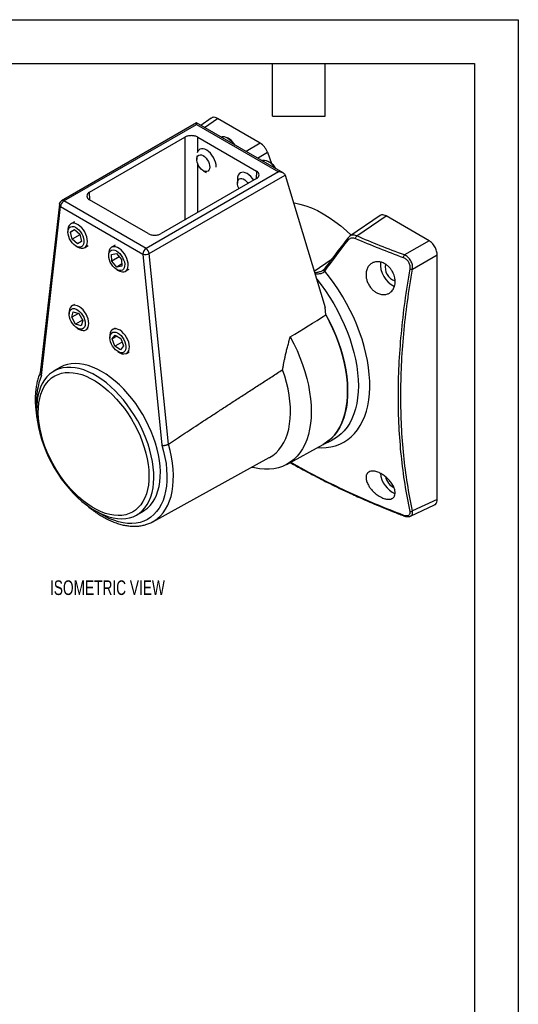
# Model space of a CAD drawing. Header units: millimetres. Extents: x 0 to 838, y 0 to 648.
# Tile 4 of 4: x 622 to 838, y 221 to 648. Entities that reach past the tile are written whole.
import ezdxf

# ---------------------------------------------------------------- set-up
doc = ezdxf.new("R2010")
doc.units = ezdxf.units.MM
doc.header["$LTSCALE"] = 3
doc.layers.add('DIMENSIONS', color=140, linetype='Continuous', lineweight=25)
doc.layers.add('TEXT', color=140, linetype='Continuous', lineweight=25)
doc.styles.add('SLDTEXTSTYLE0', font='TXT', dxfattribs={"width": 0.7})

msp = doc.modelspace()

# ---------------------------------------------------------------- linework, layer by layer
at = {"color": 7, "linetype": 'Continuous'}
for p, q in [((0.01, 647.71), (838.21, 647.71)), ((838.21, 647.71), (838.21, 0.01))]:
    msp.add_line(p, q, dxfattribs=at)
for p, q in [((698.45, 602.96), (639.9, 569.16)), ((640.9, 569.06), (698.45, 602.28)), ((736.12, 581.21), (698.45, 602.96)), ((698.45, 602.28), (734.13, 581.69)), ((704.91, 605.06), (700.36, 601.85)), ((701.94, 600.95), (707.53, 604.89)), ((726.13, 594.15), (707.53, 604.89)), ((652.03, 572.85), (693.39, 596.73)), ((693.39, 596.73), (693.39, 560.81)), ((699.05, 596.73), (724.51, 582.03)), ((699.05, 590.68), (699.05, 596.73)), ((712.72, 595.98), (711.96, 596.42)), ((726.13, 594.15), (720.04, 590.49)), ((699.87, 591.47), (699.82, 591.44)), ((725, 587.63), (729.25, 590.19)), ((729.25, 590.19), (731, 585.36)), ((698.57, 588.66), (698.57, 587.06)), ((730.39, 585.78), (729.63, 586.22)), ((734.13, 581.69), (676.59, 548.47)), ((699.05, 564.07), (699.05, 584.97)), ((701.4, 582.16), (702.74, 581.39)), ((717.55, 581.27), (717.49, 581.24)), ((724.51, 582.03), (724.41, 578.71)), ((677.99, 546.22), (736.94, 580.26)), ((724.51, 578.77), (683.14, 554.89)), ((716.25, 578.49), (716.25, 576.86)), ((736.94, 580.26), (754.38, 522.92)), ((652.13, 569.53), (652.03, 572.85)), ((676.59, 548.47), (640.9, 569.06)), ((677.48, 554.89), (652.03, 569.58)), ((638.92, 567.66), (630.63, 494.5)), ((631.19, 493.31), (639.49, 566.62)), ((639.49, 566.62), (675.17, 546.02)), ((645.49, 560.08), (643.9, 559.16)), ((778.27, 562.74), (765.02, 553.77)), ((768.07, 553.89), (780.86, 562.56)), ((799.46, 551.82), (780.86, 562.56)), ((642.66, 556.42), (642.66, 555.54)), ((643.76, 555.55), (645.43, 556.65)), ((645.52, 556.57), (643.76, 555.55)), ((644.46, 552.44), (643.76, 555.55)), ((645.43, 556.65), (647.82, 554.62)), ((647.87, 554.4), (644.46, 552.44)), ((646.85, 550.41), (644.46, 552.44)), ((648.52, 551.5), (646.85, 550.41)), ((647.82, 554.62), (648.52, 551.5)), ((765.03, 553.77), (764.18, 552.98)), ((799.46, 551.82), (788.76, 545.64)), ((646.14, 549.51), (646.9, 549.07)), ((649.9, 548.77), (651.49, 549.69)), ((663.17, 549.88), (661.58, 548.96)), ((660.33, 546.21), (660.33, 545.33)), ((661.63, 545.86), (663.69, 546.22)), ((661.77, 542.96), (661.63, 545.86)), ((664.92, 544.79), (661.77, 542.96)), ((663.95, 540.42), (661.77, 542.96)), ((663.69, 546.22), (665.87, 543.68)), ((665.87, 543.68), (666, 540.78)), ((675.17, 546.02), (683.48, 463.12)), ((686.27, 463.56), (677.99, 546.22)), ((756.95, 543.5), (749.63, 538.52)), ((792.29, 539.52), (802.99, 545.7)), ((802.99, 439.54), (802.99, 545.7)), ((663.82, 539.3), (664.58, 538.86)), ((665.97, 541.59), (663.95, 540.42)), ((666, 540.78), (663.95, 540.42)), ((667.58, 538.57), (669.17, 539.48)), ((753.99, 539.56), (753.79, 539.3)), ((645.49, 524.15), (644.44, 523.55)), ((754.7, 519.65), (754.38, 522.92)), ((643.2, 520.8), (643.2, 519.93)), ((644.3, 518.62), (644.99, 520.94)), ((647.19, 520.29), (644.3, 518.62)), ((646, 515.6), (644.3, 518.62)), ((644.99, 520.94), (647.37, 520.23)), ((649, 517.33), (646, 515.6)), ((647.37, 520.23), (649.06, 517.21)), ((649.06, 517.21), (648.38, 514.89)), ((648.38, 514.89), (646, 515.6)), ((646.68, 513.89), (647.44, 513.45)), ((650.44, 513.16), (651.49, 513.76)), ((663.17, 513.95), (662.12, 513.34)), ((660.88, 510.6), (660.88, 509.72)), ((661.91, 509.22), (663.21, 510.87)), ((663.96, 510.41), (661.91, 509.22)), ((663.06, 506.06), (661.91, 509.22)), ((663.21, 510.87), (665.66, 509.36)), ((665.66, 509.36), (666.81, 506.2)), ((666.2, 507.87), (663.06, 506.06)), ((665.51, 504.55), (663.06, 506.06)), ((666.81, 506.2), (665.51, 504.55)), ((664.36, 503.69), (665.12, 503.25)), ((668.12, 502.95), (669.17, 503.56)), ((639.33, 496.86), (636.5, 495.22)), ((737.69, 454.78), (753.44, 463.43)), ((753.12, 463.26), (757.36, 465.36)), ((679.47, 429.93), (730.07, 457.71)), ((791.37, 432.35), (801.83, 437.18)), ((802.99, 439.54), (792.29, 434.59)), ((672.5, 432.87), (675.33, 434.5))]:
    msp.add_line(p, q)
at = {"flags": 128}
for points in [[(709.12, 596.8), (709.76, 596.98), (710.49, 596.97), (711.27, 596.76), (712.07, 596.35), (712.87, 595.78), (713.64, 595.05), (714.34, 594.19), (714.8, 593.52)], [(707.06, 583.78), (707.06, 583.9), (706.96, 584.88), (706.72, 585.91), (706.34, 586.95), (705.82, 587.96), (705.2, 588.92), (704.5, 589.77), (703.73, 590.5), (702.93, 591.08), (702.13, 591.48), (701.35, 591.69), (700.62, 591.71), (699.97, 591.52), (699.43, 591.15), (699.01, 590.6), (698.72, 589.89)], [(704.13, 583), (703.89, 582.44), (703.51, 582.03), (703.02, 581.82), (702.44, 581.79), (701.8, 581.97), (701.15, 582.32), (700.5, 582.85), (699.91, 583.52), (699.39, 584.29), (698.99, 585.12), (698.71, 585.96), (698.58, 586.78), (698.6, 587.53), (698.78, 588.16), (699.09, 588.65), (699.53, 588.96), (700.07, 589.08), (700.68, 589.01), (701.33, 588.74), (701.98, 588.29), (702.6, 587.69), (703.16, 586.97), (703.63, 586.16), (703.97, 585.32), (704.17, 584.48), (704.23, 583.69), (704.13, 583)], [(726.79, 586.6), (727.31, 586.76), (728.02, 586.78), (728.79, 586.61), (729.6, 586.24), (730.4, 585.69), (731.18, 584.99), (731.9, 584.16), (732.47, 583.32)], [(723.31, 578.08), (722.75, 578.88), (722.03, 579.72), (721.26, 580.42), (720.46, 580.96), (719.65, 581.33), (718.88, 581.5), (718.17, 581.48), (717.54, 581.26), (717.02, 580.86), (716.62, 580.27)], [(716.91, 574.38), (716.79, 574.63), (716.47, 575.48), (716.29, 576.31), (716.26, 577.08), (716.38, 577.76), (716.65, 578.3), (717.05, 578.67), (717.55, 578.86), (718.14, 578.85), (718.78, 578.64), (719.44, 578.25), (720.08, 577.7), (720.66, 577.02), (720.89, 576.68)], [(740.59, 568.26), (740.99, 568.2), (743.41, 567.71), (745.89, 566.99), (748.41, 566.05), (750.95, 564.89), (753.5, 563.52), (756.05, 561.94), (758.59, 560.17), (761.1, 558.21), (763.58, 556.07), (765.6, 554.16)], [(649.99, 548.83), (650.48, 549.28), (650.85, 549.9), (651.07, 550.67), (651.14, 551.55), (651.06, 552.53), (650.83, 553.55), (650.45, 554.59), (649.95, 555.61), (649.34, 556.57), (648.63, 557.44), (647.87, 558.18), (647.07, 558.76), (646.27, 559.18), (645.48, 559.4), (644.75, 559.43), (644.1, 559.26), (643.55, 558.9), (643.12, 558.37), (642.82, 557.67), (642.67, 556.84), (642.66, 556.42)], [(648.68, 549.31), (648.11, 549.07), (647.44, 549.05), (646.72, 549.23), (645.96, 549.61), (645.22, 550.18), (644.52, 550.9), (643.9, 551.75), (643.38, 552.68), (642.98, 553.65), (642.74, 554.61), (642.66, 555.52), (642.74, 556.34), (642.97, 557.03), (643.36, 557.56), (643.88, 557.89), (644.5, 558.02), (645.2, 557.95), (645.94, 557.66), (646.69, 557.18), (647.42, 556.53), (648.08, 555.74), (648.66, 554.85), (649.12, 553.9), (649.44, 552.92), (649.6, 551.98), (649.61, 551.11), (649.45, 550.35), (649.13, 549.74), (648.68, 549.31)], [(666.89, 538.32), (667.53, 538.54), (668.05, 538.94), (668.45, 539.52), (668.71, 540.25), (668.82, 541.11), (668.77, 542.07), (668.58, 543.09), (668.24, 544.13), (667.76, 545.15), (667.18, 546.13), (666.5, 547.02), (665.75, 547.8), (664.95, 548.43), (664.15, 548.88), (663.35, 549.16), (662.61, 549.24), (661.93, 549.12), (661.35, 548.81), (660.89, 548.31), (660.56, 547.65), (660.37, 546.85), (660.33, 546.21)], [(665.72, 538.86), (665.05, 538.85), (664.32, 539.05), (663.57, 539.46), (662.83, 540.04), (662.13, 540.78), (661.52, 541.63), (661.01, 542.57), (660.63, 543.54), (660.4, 544.5), (660.34, 545.41), (660.43, 546.21), (660.68, 546.89), (661.08, 547.39), (661.61, 547.71), (662.24, 547.82), (662.95, 547.72), (663.69, 547.42), (664.44, 546.92), (665.17, 546.26), (665.82, 545.45), (666.39, 544.55), (666.83, 543.59), (667.14, 542.62), (667.29, 541.68), (667.27, 540.82), (667.1, 540.08), (666.77, 539.48), (666.3, 539.07), (665.72, 538.86)], [(750.98, 462.08), (752.63, 462.02), (754.77, 462.11), (756.83, 462.4), (758.8, 462.88), (760.68, 463.57), (762.46, 464.45), (764.13, 465.52), (765.68, 466.77), (767.12, 468.21), (768.42, 469.82), (769.59, 471.6), (770.62, 473.54), (771.5, 475.64), (772.25, 477.88), (772.84, 480.25), (773.28, 482.75), (773.57, 485.37), (773.7, 488.09), (773.68, 490.9), (773.5, 493.8), (773.17, 496.76), (772.68, 499.79), (772.05, 502.86), (771.27, 505.96), (770.34, 509.09), (769.27, 512.22), (768.06, 515.34), (766.72, 518.45), (765.25, 521.53), (763.67, 524.57), (761.96, 527.55), (760.16, 530.46), (758.25, 533.29), (756.25, 536.03), (754.17, 538.67)], [(750.67, 535.1), (752.57, 532.68), (754.5, 530.01), (756.33, 527.24), (758.07, 524.4), (759.7, 521.49), (761.21, 518.53), (762.59, 515.53), (763.85, 512.5), (764.98, 509.46), (765.96, 506.42), (766.8, 503.4), (767.49, 500.4), (768.04, 497.43), (768.42, 494.53), (768.66, 491.68), (768.74, 488.92), (768.66, 486.24), (768.43, 483.67), (768.04, 481.21), (767.5, 478.87), (766.81, 476.67), (765.97, 474.61), (764.98, 472.71), (763.86, 470.96), (762.6, 469.39), (761.22, 467.98), (759.71, 466.77), (758.08, 465.74), (757.36, 465.36)], [(648.45, 513.01), (649.21, 512.88), (649.91, 512.94), (650.52, 513.2), (651.01, 513.65), (651.38, 514.26), (651.61, 515.03), (651.69, 515.91), (651.61, 516.88), (651.38, 517.91), (651.01, 518.95), (650.51, 519.97), (649.9, 520.93), (649.2, 521.8), (648.44, 522.54), (647.64, 523.13), (646.83, 523.55), (646.05, 523.78), (645.32, 523.82), (644.66, 523.66), (644.1, 523.3), (643.67, 522.77), (643.37, 522.08), (643.22, 521.25), (643.2, 520.8)], [(647.51, 513.53), (646.76, 513.85), (646.01, 514.36), (645.29, 515.03), (644.64, 515.84), (644.08, 516.75), (643.64, 517.71), (643.35, 518.68), (643.21, 519.61), (643.23, 520.47), (643.42, 521.2), (643.76, 521.79), (644.23, 522.19), (644.82, 522.39), (645.5, 522.38), (646.23, 522.17), (646.98, 521.75), (647.72, 521.16), (648.41, 520.41), (649.02, 519.55), (649.52, 518.61), (649.89, 517.64), (650.11, 516.68), (650.17, 515.78), (650.06, 514.98), (649.8, 514.31), (649.39, 513.82), (648.85, 513.51), (648.22, 513.42), (647.51, 513.53)], [(753.44, 463.43), (753.95, 463.73), (755.54, 464.8), (757, 466.06), (758.35, 467.49), (759.56, 469.1), (760.64, 470.87), (761.58, 472.8), (762.37, 474.88), (763.02, 477.1), (763.52, 479.45), (763.87, 481.92), (764.06, 484.5), (764.1, 487.18), (763.98, 489.94), (763.71, 492.78), (763.29, 495.68), (762.72, 498.62), (761.99, 501.61), (761.13, 504.62), (760.12, 507.64), (758.97, 510.65), (757.69, 513.65), (756.29, 516.62), (754.76, 519.54), (754.7, 519.65)], [(754.7, 519.65), (756.23, 516.72), (757.65, 513.75), (758.93, 510.75), (760.08, 507.73), (761.1, 504.71), (761.97, 501.7), (762.7, 498.71), (763.28, 495.76), (763.7, 492.85), (763.98, 490.01), (764.1, 487.24), (764.06, 484.56), (763.87, 481.98), (763.53, 479.5), (763.03, 477.15), (762.39, 474.92), (761.59, 472.84), (760.66, 470.9), (759.58, 469.13), (758.37, 467.51), (757.02, 466.08), (755.56, 464.82), (753.97, 463.74), (753.44, 463.43)], [(647.44, 513.45), (647.65, 513.34), (648.45, 513.01)], [(668.72, 503.47), (669.08, 504.1), (669.3, 504.87), (669.36, 505.76), (669.28, 506.74), (669.04, 507.76), (668.66, 508.8), (668.15, 509.82), (667.54, 510.78), (666.83, 511.64), (666.07, 512.38), (665.27, 512.96), (664.46, 513.37), (663.68, 513.59), (662.95, 513.61), (662.3, 513.44), (661.75, 513.07), (661.33, 512.53), (661.03, 511.83), (660.89, 510.99), (660.88, 510.6)], [(667.32, 503.87), (666.85, 503.46), (666.27, 503.24), (665.6, 503.24), (664.87, 503.44), (664.11, 503.84), (663.37, 504.42), (662.68, 505.16), (662.06, 506.02), (661.55, 506.95), (661.18, 507.92), (660.95, 508.88), (660.88, 509.79), (660.97, 510.6), (661.22, 511.27), (661.62, 511.78), (662.15, 512.09), (662.78, 512.21), (663.49, 512.11), (664.23, 511.8), (664.98, 511.31), (665.71, 510.64), (666.36, 509.84), (666.93, 508.94), (667.38, 507.98), (667.68, 507.01), (667.83, 506.07), (667.82, 505.21), (667.64, 504.47), (667.32, 503.87)], [(739.2, 510.1), (740.72, 507.16), (742.11, 504.17), (743.37, 501.16), (744.5, 498.14), (745.49, 495.11), (746.33, 492.1), (747.03, 489.11), (747.57, 486.16), (747.96, 483.27), (748.2, 480.44), (748.28, 477.68), (748.2, 475.02), (747.96, 472.46), (747.57, 470.02), (747.03, 467.7), (746.34, 465.51), (745.49, 463.47), (744.51, 461.58), (743.38, 459.86), (742.12, 458.3), (740.73, 456.93), (739.21, 455.73), (737.58, 454.73), (735.85, 453.91), (734.01, 453.3), (732.07, 452.88), (730.05, 452.67), (727.96, 452.65), (725.8, 452.84), (723.59, 453.23), (722.42, 453.51)], [(661.25, 488.5), (659.33, 490.13), (657.37, 491.6), (655.41, 492.9), (653.43, 494.03), (651.46, 494.99), (649.51, 495.75), (647.59, 496.33), (645.72, 496.71), (643.89, 496.89), (642.13, 496.88), (640.44, 496.67), (638.84, 496.26), (637.33, 495.66), (635.93, 494.87), (634.64, 493.9), (633.46, 492.74), (632.41, 491.41), (631.5, 489.92), (630.72, 488.27), (630.09, 486.48), (629.61, 484.55), (629.27, 482.5), (629.08, 480.33), (629.05, 478.07), (629.17, 475.73), (629.45, 473.31), (629.87, 470.84), (630.44, 468.33), (631.16, 465.79), (632.02, 463.24), (633.01, 460.7), (634.13, 458.17), (635.38, 455.69), (636.74, 453.25), (638.2, 450.88), (639.77, 448.58), (641.42, 446.38), (643.15, 444.29), (644.95, 442.31), (646.81, 440.47), (648.71, 438.76), (650.65, 437.21), (652.61, 435.82), (654.59, 434.6), (656.56, 433.56), (658.52, 432.7), (660.45, 432.03), (662.35, 431.55), (664.21, 431.27), (666, 431.18), (667.73, 431.3), (669.37, 431.6), (670.93, 432.11), (672.39, 432.8), (673.74, 433.69), (674.97, 434.75), (676.08, 436), (677.06, 437.41), (677.91, 438.98), (678.61, 440.7), (679.17, 442.57), (679.59, 444.56), (679.85, 446.67), (679.95, 448.88), (679.91, 451.19), (679.71, 453.57), (679.36, 456.01), (678.86, 458.51), (678.22, 461.03), (677.43, 463.58), (676.51, 466.13), (675.45, 468.66), (674.26, 471.17), (672.96, 473.63), (671.55, 476.04), (670.03, 478.38), (668.42, 480.63), (666.73, 482.77), (664.96, 484.81), (663.13, 486.72), (661.25, 488.5)], [(675.33, 434.5), (675.9, 434.86), (677.2, 435.83), (678.37, 436.99), (679.42, 438.32), (680.33, 439.81), (681.11, 441.46), (681.74, 443.25), (682.23, 445.18), (682.56, 447.23), (682.75, 449.39), (682.78, 451.66), (682.66, 454), (682.38, 456.42), (681.96, 458.89), (681.39, 461.4), (680.67, 463.94), (679.81, 466.49), (678.82, 469.03), (677.7, 471.55), (676.45, 474.04), (675.1, 476.48), (673.63, 478.85), (672.06, 481.15), (670.41, 483.35), (668.68, 485.44), (666.88, 487.42), (665.02, 489.26), (663.12, 490.96), (661.18, 492.51), (659.22, 493.9), (657.25, 495.12), (655.27, 496.17), (653.31, 497.03), (651.38, 497.7), (649.48, 498.17), (647.63, 498.46), (645.83, 498.54), (644.11, 498.43), (642.46, 498.12), (640.9, 497.62), (639.45, 496.92), (639.33, 496.86)], [(730.07, 457.71), (730.15, 457.76), (731.64, 458.71), (733.01, 459.85), (734.26, 461.16), (735.38, 462.64), (736.37, 464.29), (737.23, 466.09), (737.94, 468.03), (738.5, 470.12), (738.92, 472.32), (739.18, 474.65), (739.29, 477.07), (739.25, 479.59), (739.06, 482.18), (738.72, 484.84), (738.23, 487.56), (737.59, 490.31), (736.8, 493.09), (735.88, 495.87)], [(660.17, 486.73), (662.01, 484.99), (663.8, 483.11), (665.53, 481.1), (667.18, 478.98), (668.74, 476.75), (670.21, 474.45), (671.57, 472.07), (672.81, 469.64), (673.94, 467.17), (674.93, 464.68), (675.78, 462.18), (676.49, 459.69), (677.06, 457.22), (677.47, 454.8), (677.73, 452.44), (677.83, 450.14), (677.78, 447.94), (677.58, 445.83), (677.21, 443.85), (676.7, 441.99), (676.04, 440.27), (675.23, 438.7), (674.29, 437.29), (673.21, 436.06), (672.01, 435), (670.69, 434.13), (669.25, 433.45), (667.72, 432.97), (666.1, 432.68), (664.4, 432.6), (662.63, 432.72), (660.8, 433.04), (658.93, 433.55), (657.02, 434.27), (655.09, 435.17), (653.16, 436.25), (651.23, 437.52), (649.31, 438.95), (647.42, 440.55), (645.58, 442.29), (643.79, 444.17), (642.06, 446.18), (640.41, 448.3), (638.85, 450.52), (637.38, 452.83), (636.02, 455.21), (634.78, 457.64), (633.65, 460.11), (632.66, 462.6), (631.81, 465.1), (631.1, 467.59), (630.53, 470.05), (630.12, 472.48), (629.86, 474.84), (629.76, 477.13), (629.81, 479.34), (630.01, 481.44), (630.38, 483.43), (630.89, 485.29), (631.55, 487.01), (632.36, 488.58), (633.3, 489.98), (634.38, 491.22), (635.58, 492.28), (636.9, 493.15), (638.34, 493.83), (639.87, 494.31), (641.49, 494.59), (643.19, 494.68), (644.96, 494.56), (646.79, 494.24), (648.66, 493.72), (650.57, 493.01), (652.5, 492.11), (654.43, 491.02), (656.36, 489.76), (658.28, 488.32), (660.17, 486.73)], [(683.48, 463.12), (684.21, 460.43), (684.79, 457.76), (685.23, 455.14), (685.51, 452.58), (685.63, 450.09), (685.6, 447.68), (685.42, 445.38), (685.08, 443.18), (684.59, 441.11), (683.94, 439.18), (683.16, 437.39), (682.23, 435.75), (681.16, 434.28), (679.97, 432.98), (678.64, 431.86), (677.21, 430.93), (675.66, 430.19), (674.01, 429.64), (672.27, 429.29), (670.45, 429.14), (668.55, 429.19), (666.6, 429.44), (664.59, 429.89), (662.55, 430.54), (660.47, 431.38), (658.38, 432.41), (656.28, 433.62), (655.64, 434.02)], [(679.47, 429.93), (679.99, 430.23), (681.44, 431.24), (682.77, 432.43), (683.97, 433.8), (685.04, 435.34), (685.97, 437.05), (686.76, 438.91), (687.4, 440.91), (687.89, 443.05), (688.23, 445.32), (688.41, 447.69), (688.43, 450.17), (688.3, 452.72), (688.02, 455.36), (687.58, 458.05), (686.99, 460.78), (686.25, 463.54)]]:
    msp.add_lwpolyline(points, dxfattribs=at)
for centre, radius, start, end in [((708.89, 589.88), 7.2, 27.9889, 57.8838), ((726.58, 579.7), 7.18, 27.9352, 57.9375), ((720.44, 578.56), 4.19, 155.801, 180.8865), ((640.9, 567.43), 2, 119.9973, 173.537), ((642.56, 566.48), 3.07, 122.6055, 177.3945), ((640.32, 568.26), 0.999, 54.1463, 114.5433), ((640.08, 567.62), 1.17, 178.2003, 239.441), ((648.65, 551.54), 3.02, 234.6917, 296.3788), ((678.24, 545.88), 3.07, 122.6055, 177.3945), ((674.89, 545.85), 3.12, 6.8984, 57.1467), ((676.35, 549.27), 3.46, 250.09, 298.2361), ((789.15, 541.79), 10.86, 175.7645, 244.3815), ((666.54, 542.01), 3.71, 238.0869, 275.5619), ((746.75, 544.08), 9.18, 322.1315, 323.9093), ((786.34, 540.16), 5.93, 165.6872, 254.2818), ((666.79, 505.45), 2.76, 232.8813, 314.2811), ((657.73, 482.28), 28.75, 157.4396, 184.448), ((789.14, 452.05), 10.9, 185.8175, 246.2126), ((787.04, 450.81), 6.68, 191.1955, 244.7404)]:
    msp.add_arc(centre, radius, start, end)
for points, knots in [([(698.45, 602.28), (698.45, 602.46), (698.45, 602.8), (698.45, 603.01), (698.45, 602.96), (698.45, 602.95)], [0, 0, 0, 0, 0.491989, 0.978337, 1, 1, 1, 1]), ([(707.53, 604.89), (707.2, 605.05), (706.53, 605.37), (705.6, 605.43), (705.14, 605.16), (704.92, 605.03)], [0, 0, 0, 0, 0.331543, 0.688115, 1, 1, 1, 1]), ([(699.05, 596.73), (698.72, 596.92), (698.3, 597.09), (697.32, 597.34), (696.77, 597.4), (695.67, 597.4), (695.12, 597.34), (694.15, 597.09), (693.73, 596.92), (693.39, 596.73)], [0, 0, 0, 0, 0.25, 0.25, 0.5, 0.5, 0.75, 0.75, 1, 1, 1, 1]), ([(729.25, 590.19), (729.11, 590.58), (728.92, 590.98), (728.48, 591.78), (728.23, 592.16), (727.67, 592.88), (727.37, 593.2), (726.75, 593.75), (726.43, 593.98), (726.13, 594.15)], [0, 0, 0, 0, 0.25, 0.25, 0.5, 0.5, 0.75, 0.75, 1, 1, 1, 1]), ([(724.51, 578.77), (724.84, 578.96), (725.14, 579.2), (725.56, 579.76), (725.68, 580.08), (725.68, 580.72), (725.56, 581.04), (725.14, 581.6), (724.84, 581.84), (724.51, 582.03)], [0, 0, 0, 0, 0.25, 0.25, 0.5, 0.5, 0.75, 0.75, 1, 1, 1, 1]), ([(736.9, 580.39), (736.84, 580.56), (736.72, 580.73), (736.39, 581.05), (736.17, 581.2), (735.65, 581.44), (735.35, 581.54), (734.74, 581.66), (734.43, 581.69), (734.13, 581.69)], [0, 0, 0, 0, 0.25, 0.25, 0.5, 0.5, 0.75, 0.75, 1, 1, 1, 1]), ([(652.03, 572.85), (651.69, 572.66), (651.39, 572.41), (650.97, 571.85), (650.86, 571.53), (650.86, 570.9), (650.97, 570.58), (651.39, 570.02), (651.69, 569.78), (652.03, 569.58)], [0, 0, 0, 0, 0.25, 0.25, 0.5, 0.5, 0.75, 0.75, 1, 1, 1, 1]), ([(780.86, 562.56), (780.51, 562.72), (779.8, 563.06), (778.9, 563.07), (778.46, 562.83), (778.27, 562.73)], [0, 0, 0, 0, 0.360655, 0.734576, 1, 1, 1, 1]), ([(677.48, 554.89), (677.82, 554.69), (678.24, 554.52), (679.21, 554.28), (679.76, 554.21), (680.86, 554.21), (681.41, 554.28), (682.39, 554.52), (682.81, 554.69), (683.14, 554.89)], [0, 0, 0, 0, 0.25, 0.25, 0.5, 0.5, 0.75, 0.75, 1, 1, 1, 1]), ([(764.18, 552.98), (762.6, 550.92), (759.08, 546.39), (755.79, 541.97), (753.99, 539.56)], [0, 0, 0, 0, 0.452476, 1, 1, 1, 1]), ([(764.19, 552.97), (764.18, 552.96), (764.11, 552.9), (764.1, 552.7), (764.17, 552.4), (764.31, 552.21), (764.38, 552.11)], [0, 0, 0, 0, 0.05585, 0.370553, 0.68525, 1, 1, 1, 1]), ([(764.38, 552.11), (764.74, 552.57), (765.22, 552.89), (766.04, 553.08), (766.33, 553.1), (766.91, 553.03), (767.22, 552.95), (767.51, 552.82)], [0, 0, 0, 0, 0.5, 0.5, 0.75, 0.75, 1, 1, 1, 1]), ([(768.07, 553.89), (767.72, 554.02), (766.99, 554.28), (765.96, 554.2), (765.28, 554.01), (765.03, 553.77), (765.02, 553.76)], [0, 0, 0, 0, 0.317927, 0.659275, 0.98677, 1, 1, 1, 1]), ([(767.51, 552.82), (767.53, 553.02), (767.61, 553.23), (767.81, 553.61), (767.93, 553.78), (768.07, 553.89)], [0, 0, 0, 0, 0.5, 0.5, 1, 1, 1, 1]), ([(802.99, 545.7), (802.99, 546.18), (802.92, 546.75), (802.66, 547.65), (802.55, 547.96), (802.29, 548.58), (802.13, 548.88), (801.79, 549.48), (801.6, 549.77), (801.19, 550.31), (800.98, 550.56), (800.33, 551.23), (799.88, 551.58), (799.46, 551.82)], [0, 0, 0, 0, 0.25, 0.25, 0.375, 0.375, 0.5, 0.5, 0.625, 0.625, 0.75, 0.75, 1, 1, 1, 1]), ([(773.31, 532.64), (773.04, 533.11), (772.69, 533.87), (772.29, 535.12), (772.09, 536.23), (772.06, 537.39), (772.17, 538.36), (772.39, 539.22), (772.79, 540.18), (773.44, 541.16), (774.48, 542.05), (775.6, 542.54), (776.69, 542.73), (777.8, 542.71), (779.17, 542.4), (780.6, 541.68), (781.7, 540.81), (782.55, 539.93), (783.35, 538.86), (784.02, 537.59), (784.45, 536.33), (784.72, 535.06), (784.77, 533.77), (784.59, 532.51), (784.28, 531.53), (783.82, 530.65), (783.25, 529.91), (782.43, 529.2), (781.39, 528.67), (780.26, 528.44), (779.24, 528.45), (778.36, 528.6), (777.44, 528.89), (776.42, 529.39), (775.33, 530.16), (774.23, 531.25), (773.6, 532.14), (773.31, 532.64)], [0, 0, 0, 0, 0.033946, 0.052268, 0.083489, 0.107047, 0.130833, 0.151472, 0.172371, 0.209035, 0.244028, 0.283429, 0.308616, 0.332796, 0.369414, 0.411298, 0.442762, 0.46101, 0.489794, 0.526282, 0.55017, 0.574108, 0.610641, 0.636059, 0.664412, 0.686374, 0.71256, 0.738775, 0.77447, 0.808454, 0.831266, 0.853753, 0.874952, 0.901087, 0.932271, 0.963465, 1, 1, 1, 1]), ([(788.26, 544.55), (788.29, 544.74), (788.35, 544.96), (788.53, 545.35), (788.64, 545.52), (788.76, 545.64)], [0, 0, 0, 0, 0.5, 0.5, 1, 1, 1, 1]), ([(788.26, 544.55), (788.48, 544.47), (788.71, 544.36), (789.13, 544.11), (789.34, 543.96), (789.73, 543.63), (789.91, 543.44), (790.25, 543.03), (790.4, 542.81), (790.67, 542.35), (790.78, 542.11), (790.97, 541.62), (791.04, 541.36), (791.18, 540.61), (791.18, 540.1), (791.1, 539.64)], [0, 0, 0, 0, 0.125, 0.125, 0.25, 0.25, 0.375, 0.375, 0.5, 0.5, 0.625, 0.625, 0.75, 0.75, 1, 1, 1, 1]), ([(792.29, 539.52), (792.37, 540.09), (792.34, 540.7), (792.15, 541.63), (792.05, 541.94), (791.82, 542.56), (791.67, 542.86), (791.34, 543.43), (791.16, 543.7), (790.74, 544.21), (790.52, 544.45), (790.05, 544.88), (789.8, 545.07), (789.29, 545.39), (789.02, 545.53), (788.76, 545.64)], [0, 0, 0, 0, 0.25, 0.25, 0.375, 0.375, 0.5, 0.5, 0.625, 0.625, 0.75, 0.75, 0.875, 0.875, 1, 1, 1, 1]), ([(753.28, 538.9), (753.15, 538.82), (752.61, 538.49), (751.46, 538.14), (750.42, 537.9), (749.88, 537.85), (749.84, 537.85)], [0, 0, 0, 0, 0.13111, 0.53844, 0.96256, 1, 1, 1, 1]), ([(749.94, 537.52), (750.02, 537.51), (750.67, 537.42), (751.77, 537.48), (753.17, 537.74), (753.73, 538.21), (754, 538.44)], [0, 0, 0, 0, 0.056488, 0.436376, 0.724194, 1, 1, 1, 1]), ([(753.79, 539.3), (753.71, 539.22), (753.56, 539.05), (753.32, 538.91), (753.2, 538.84)], [0, 0, 0, 0, 0.486739, 1, 1, 1, 1]), ([(753.8, 539.29), (753.79, 539.28), (753.72, 539.22), (753.71, 539.02), (753.78, 538.73), (753.92, 538.54), (754, 538.44)], [0, 0, 0, 0, 0.066258, 0.377498, 0.688745, 1, 1, 1, 1]), ([(754, 539.54), (753.98, 539.53), (753.9, 539.45), (753.9, 539.22), (753.98, 538.93), (754.1, 538.75), (754.17, 538.67)], [0, 0, 0, 0, 0.086712, 0.441248, 0.720629, 1, 1, 1, 1]), ([(791.1, 539.64), (790.25, 534.88), (789.51, 530.15), (788.23, 520.75), (787.7, 516.09), (786.41, 502.24), (785.98, 493.18), (785.98, 475.51), (786.41, 466.9), (788.13, 450.21), (789.41, 442.14), (791.1, 434.38)], [0, 0, 0, 0, 0.125, 0.125, 0.25, 0.25, 0.5, 0.5, 0.75, 0.75, 1, 1, 1, 1]), ([(792.29, 434.59), (790.6, 442.33), (789.33, 450.38), (787.62, 467.01), (787.19, 475.59), (787.19, 493.21), (787.62, 502.25), (788.9, 516.05), (789.43, 520.7), (790.71, 530.06), (791.45, 534.78), (792.29, 539.52)], [0, 0, 0, 0, 0.25, 0.25, 0.5, 0.5, 0.75, 0.75, 0.875, 0.875, 1, 1, 1, 1]), ([(791.1, 539.64), (791.28, 539.56), (791.5, 539.51), (791.92, 539.46), (792.13, 539.48), (792.29, 539.52)], [0, 0, 0, 0, 0.5, 0.5, 1, 1, 1, 1]), ([(735.88, 495.87), (735.92, 496.11), (735.99, 496.57), (736.12, 497.28), (736.25, 497.99), (736.38, 498.72), (736.53, 499.45), (736.68, 500.19), (736.84, 500.94), (737.01, 501.69), (737.26, 502.81), (737.62, 504.3), (738.11, 506.18), (738.63, 508.12), (739.01, 509.43), (739.2, 510.1)], [0, 0, 0, 0, 0.0492386, 0.0990089, 0.1493184, 0.2001742, 0.2515831, 0.3035519, 0.356087, 0.4091947, 0.4628811, 0.5910903, 0.7233053, 0.8595893, 1, 1, 1, 1]), ([(686.27, 463.56), (687.45, 464.34), (689.85, 465.93), (693.5, 468.34), (697.26, 470.81), (701.12, 473.35), (705.09, 475.95), (709.17, 478.61), (713.36, 481.33), (717.66, 484.12), (722.06, 486.97), (726.57, 489.88), (731.19, 492.86), (734.31, 494.86), (735.88, 495.87)], [0, 0, 0, 0, 0.07152, 0.145187, 0.221001, 0.298964, 0.379074, 0.461332, 0.545739, 0.632294, 0.720997, 0.811849, 0.90485, 1, 1, 1, 1]), ([(630.65, 494.65), (630.64, 494.63), (630.36, 494.03), (629.89, 492.75), (629.31, 490.76), (628.88, 488.66), (628.58, 486.45), (628.43, 484.15), (628.43, 481.77), (628.56, 479.32), (628.85, 476.81), (629.13, 474.9), (629.37, 473.82), (629.42, 473.6)], [0, 0, 0, 0, 0.0028968, 0.1095279, 0.2165774, 0.3241392, 0.4320543, 0.5401825, 0.6484131, 0.7566563, 0.8648578, 0.9729925, 1, 1, 1, 1]), ([(631.19, 493.31), (631.09, 493.41), (630.9, 493.59), (630.69, 493.96), (630.6, 494.27), (630.63, 494.46), (630.64, 494.5)], [0, 0, 0, 0, 0.270597, 0.512153, 0.906597, 1, 1, 1, 1]), ([(683.48, 463.12), (683.51, 463.11), (683.57, 463.1), (683.68, 463.08), (683.78, 463.06), (683.89, 463.05), (684, 463.04), (684.1, 463.04), (684.21, 463.04), (684.31, 463.04), (684.41, 463.04), (684.5, 463.05), (684.59, 463.06), (684.68, 463.07), (684.76, 463.08), (684.83, 463.09), (684.95, 463.1), (685.13, 463.14), (685.38, 463.2), (685.63, 463.27), (685.85, 463.36), (686.06, 463.45), (686.19, 463.51), (686.25, 463.54)], [0, 0, 0, 0, 0.045666, 0.089802, 0.132407, 0.173483, 0.213029, 0.251045, 0.287531, 0.322488, 0.355915, 0.387814, 0.418184, 0.447025, 0.474339, 0.500125, 0.507201, 0.593264, 0.677731, 0.760618, 0.841946, 0.921733, 1, 1, 1, 1]), ([(739.18, 455.6), (741.03, 454.55), (745.35, 452.09), (752.4, 448.4), (758.48, 445.39), (762.83, 443.33), (765.53, 442.08), (768.6, 440.68), (771.96, 439.2), (775.61, 437.63), (779.46, 436.02), (783.77, 434.27), (786.83, 433.08), (788.44, 432.46)], [0, 0, 0, 0, 0.122963, 0.28747, 0.449144, 0.501138, 0.552656, 0.612526, 0.68549, 0.752006, 0.826604, 0.909275, 1, 1, 1, 1]), ([(788.26, 432.74), (784.65, 434.16), (777.44, 437), (767.01, 441.55), (756.9, 446.32), (747.64, 451.02), (741.94, 454.23), (739.35, 455.69)], [0, 0, 0, 0, 0.206722, 0.413476, 0.620188, 0.826876, 1, 1, 1, 1]), ([(773.31, 451.48), (773.58, 451.64), (774.06, 451.81), (774.95, 451.9), (775.81, 451.84), (776.8, 451.59), (777.69, 451.26), (778.55, 450.83), (779.58, 450.22), (780.76, 449.34), (782.05, 448.11), (783.03, 446.89), (783.74, 445.77), (784.28, 444.68), (784.69, 443.41), (784.79, 442.17), (784.58, 441.29), (784.24, 440.66), (783.72, 440.12), (782.95, 439.76), (782.08, 439.63), (781.11, 439.67), (780.02, 439.92), (778.84, 440.39), (777.83, 440.93), (776.84, 441.59), (775.92, 442.33), (774.9, 443.3), (773.91, 444.45), (773.15, 445.62), (772.65, 446.63), (772.33, 447.46), (772.13, 448.3), (772.05, 449.18), (772.17, 450.08), (772.57, 450.9), (773.02, 451.31), (773.31, 451.48)], [0, 0, 0, 0, 0.033946, 0.052268, 0.083489, 0.107047, 0.130833, 0.151472, 0.172371, 0.209035, 0.244028, 0.283429, 0.308616, 0.332796, 0.369414, 0.411298, 0.442762, 0.46101, 0.489794, 0.526282, 0.55017, 0.574108, 0.610641, 0.636059, 0.664412, 0.686374, 0.71256, 0.738775, 0.77447, 0.808454, 0.831266, 0.853753, 0.874952, 0.901087, 0.932271, 0.963465, 1, 1, 1, 1]), ([(650.03, 437.73), (650.44, 437.36), (651.51, 436.41), (653.27, 435.02), (655.31, 433.56), (657.37, 432.26), (659.45, 431.12), (661.52, 430.14), (663.59, 429.34), (665.64, 428.71), (667.66, 428.26), (669.65, 428), (671.58, 427.92), (673.46, 428.03), (675.26, 428.32), (676.97, 428.8), (678.38, 429.34), (679.17, 429.79), (679.46, 429.95)], [0, 0, 0, 0, 0.041597, 0.107958, 0.174384, 0.240874, 0.30742, 0.374004, 0.440584, 0.5071, 0.573475, 0.639612, 0.705401, 0.770741, 0.835562, 0.899852, 0.963673, 1, 1, 1, 1]), ([(801.8, 437.24), (801.94, 437.29), (802.4, 437.46), (802.87, 438.24), (802.95, 439.12), (802.99, 439.54)], [0, 0, 0, 0, 0.181129, 0.606308, 1, 1, 1, 1]), ([(791.1, 434.38), (791.18, 434), (791.18, 433.64), (791.03, 433.2), (790.96, 433.07), (790.78, 432.84), (790.67, 432.74), (790.27, 432.51), (789.92, 432.44), (789.14, 432.47), (788.71, 432.57), (788.26, 432.74)], [0, 0, 0, 0, 0.25, 0.25, 0.375, 0.375, 0.5, 0.5, 0.75, 0.75, 1, 1, 1, 1]), ([(788.26, 432.74), (788.28, 432.66), (788.31, 432.52), (788.4, 432.48), (788.44, 432.47)], [0, 0, 0, 0, 0.560382, 1, 1, 1, 1]), ([(788.44, 432.46), (788.7, 432.37), (789.22, 432.19), (790, 432.09), (790.74, 432.12), (791.16, 432.27), (791.37, 432.35)], [0, 0, 0, 0, 0.241355, 0.488509, 0.741424, 1, 1, 1, 1]), ([(791.1, 434.38), (791.28, 434.32), (791.5, 434.31), (791.92, 434.38), (792.13, 434.47), (792.29, 434.59)], [0, 0, 0, 0, 0.5, 0.5, 1, 1, 1, 1]), ([(791.32, 432.35), (791.39, 432.37), (791.64, 432.46), (791.95, 432.76), (792.34, 433.41), (792.31, 434.12), (792.29, 434.59)], [0, 0, 0, 0, 0.075207, 0.305944, 0.540431, 1, 1, 1, 1])]:
    msp.add_open_spline(points, degree=3, knots=knots)
for points in [[(736.94, 580.26), (736.93, 580.3), (736.91, 580.35), (736.9, 580.39)], [(754.17, 538.67), (757.43, 543.07), (760.83, 547.55), (764.38, 552.11)], [(767.51, 552.82), (774.22, 549.89), (781.15, 547.13), (788.26, 544.55)], [(788.76, 545.64), (781.67, 548.21), (774.76, 550.96), (768.07, 553.89)], [(739.2, 510.1), (744.31, 513.25), (749.48, 516.43), (754.7, 519.65)], [(686.25, 463.54), (686.25, 463.55), (686.26, 463.55), (686.27, 463.56)]]:
    msp.add_open_spline(points, degree=3)
at = {"layer": 'TEXT'}
for p, q in [((19.05, 628.65), (819.15, 628.65)), ((731.52, 605.79), (731.52, 628.65)), ((754.38, 605.79), (754.38, 628.65)), ((819.15, 628.65), (819.15, 19.05)), ((731.52, 605.79), (754.38, 605.79))]:
    msp.add_line(p, q, dxfattribs=at)

# ---------------------------------------------------------------- texts
at = {"layer": 'DIMENSIONS', "insert": (634.87, 404.48), "char_height": 6.35, "attachment_point": 1, "style": 'SLDTEXTSTYLE0'}
msp.add_mtext('ISOMETRIC VIEW', dxfattribs=at)

doc.saveas('drawing.dxf')
